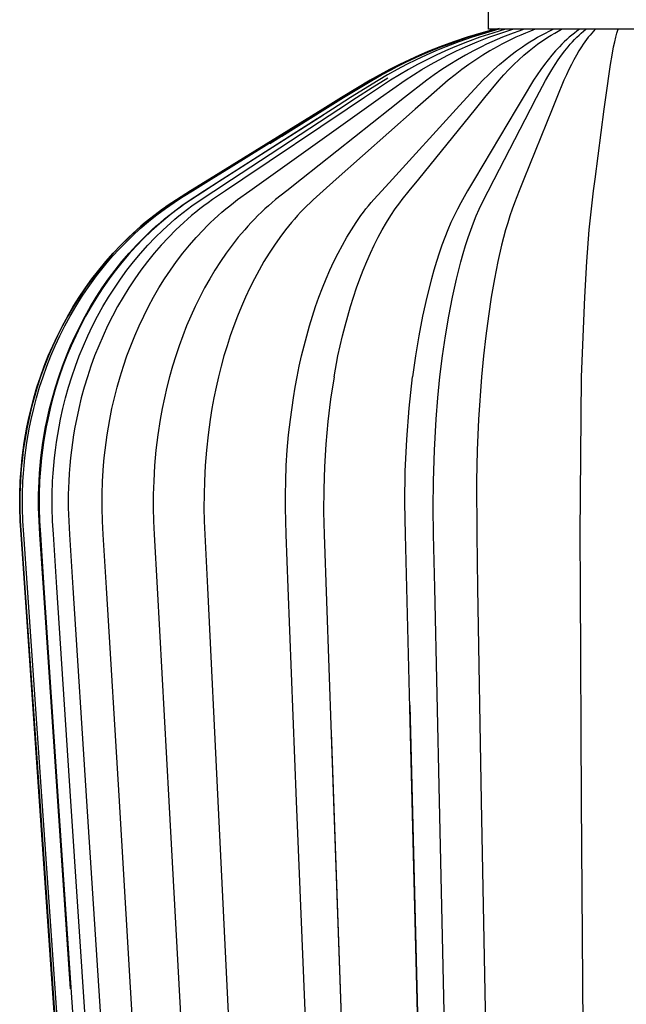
# Model space of a CAD drawing. Header units: millimetres. Extents: x 5000 to 5975, y 0 to 2999.
# Tile 9 of 11: x 5575 to 5774, y 730 to 1053. Entities that reach past the tile are written whole.
import ezdxf

# ---------------------------------------------------------------- set-up
doc = ezdxf.new("R2010")
doc.units = ezdxf.units.MM
doc.layers.add('ClassiCon_Plissée-Pendant-Light', color=18, linetype='Continuous', true_color=0x000000)

msp = doc.modelspace()

# ---------------------------------------------------------------- linework, layer by layer
at = {"layer": 'ClassiCon_Plissée-Pendant-Light', "color": 18, "lineweight": -3, "true_color": 0x000000}
for p, q in [((5728.98, 1049.76), (5728.98, 1055.76)), ((5726.53, 1048.54), (5722.02, 1047.18)), ((5726.61, 1048.52), (5722.05, 1047.14)), ((5722.24, 1047.18), (5726.74, 1048.54)), ((5726.89, 1048.54), (5722.41, 1047.18)), ((5723.42, 1047.62), (5726.9, 1048.65)), ((5723.42, 1047.62), (5726.9, 1048.65)), ((5727.06, 1048.63), (5723.59, 1047.6)), ((5723.63, 1047.62), (5727.1, 1048.65)), ((5728.06, 1048.54), (5723.69, 1047.18)), ((5730.4, 1048.54), (5726.24, 1047.18)), ((5731.09, 1049.76), (5726.53, 1048.54)), ((5731.2, 1049.76), (5726.61, 1048.52)), ((5726.74, 1048.54), (5731.27, 1049.76)), ((5731.41, 1049.76), (5726.89, 1048.54)), ((5726.9, 1048.65), (5731.09, 1049.76)), ((5726.9, 1048.65), (5731.08, 1049.76)), ((5729.79, 1049.38), (5727.06, 1048.63)), ((5727.1, 1048.65), (5731.27, 1049.76)), ((5732.47, 1049.76), (5728.06, 1048.54)), ((5742.67, 1049.76), (5728.98, 1049.76)), ((5732.52, 1050.07), (5729.79, 1049.38)), ((5734.59, 1049.76), (5730.4, 1048.54)), ((5731.14, 1047.88), (5733.09, 1048.54)), ((5733.09, 1048.54), (5735.06, 1049.17)), ((5735.06, 1049.17), (5737.03, 1049.76)), ((5737.16, 1048.54), (5735.4, 1047.88)), ((5738.94, 1049.17), (5737.16, 1048.54)), ((5740.72, 1049.76), (5738.94, 1049.17)), ((5741.19, 1048.54), (5739.61, 1047.88)), ((5742.77, 1049.17), (5741.19, 1048.54)), ((5820.98, 1049.76), (5742.67, 1049.76)), ((5744.37, 1049.76), (5742.77, 1049.17)), ((5746.4, 1047.88), (5747.67, 1048.54)), ((5747.67, 1048.54), (5748.95, 1049.17)), ((5748.95, 1049.17), (5750.24, 1049.76)), ((5749.58, 1047.88), (5750.71, 1048.54)), ((5750.71, 1048.54), (5751.85, 1049.17)), ((5751.85, 1049.17), (5752.99, 1049.76)), ((5757.17, 1048.54), (5756.34, 1047.88)), ((5758, 1049.17), (5757.17, 1048.54)), ((5758.84, 1049.76), (5758, 1049.17)), ((5758.69, 1047.88), (5759.42, 1048.54)), ((5759.42, 1048.54), (5760.15, 1049.17)), ((5760.15, 1049.17), (5760.88, 1049.76)), ((5762.85, 1048.54), (5762.29, 1047.88)), ((5763.42, 1049.17), (5762.85, 1048.54)), ((5763.99, 1049.76), (5763.42, 1049.17)), ((5770.74, 1047.18), (5771.1, 1048.54)), ((5771.1, 1048.54), (5771.28, 1049.17)), ((5771.28, 1049.17), (5771.46, 1049.76)), ((5717.55, 1045.61), (5713.09, 1043.94)), ((5713.12, 1044.04), (5716.53, 1045.32)), ((5717.55, 1045.68), (5713.13, 1044.04)), ((5713.13, 1044.04), (5716.53, 1045.31)), ((5716.72, 1045.29), (5713.33, 1044.01)), ((5713.38, 1044.04), (5716.77, 1045.31)), ((5713.39, 1044.04), (5717.79, 1045.68)), ((5716.64, 1045.2), (5713.53, 1044.03)), ((5713.55, 1044.04), (5716.55, 1045.17)), ((5717.97, 1045.68), (5713.58, 1044.04)), ((5719.36, 1045.68), (5715.08, 1044.04)), ((5716.53, 1045.31), (5719.96, 1046.51)), ((5716.53, 1045.32), (5719.96, 1046.51)), ((5716.55, 1045.17), (5719.56, 1046.24)), ((5719.77, 1046.31), (5716.64, 1045.2)), ((5720.14, 1046.49), (5716.72, 1045.29)), ((5716.77, 1045.31), (5720.19, 1046.51)), ((5722.02, 1047.18), (5717.55, 1045.68)), ((5722.05, 1047.14), (5717.55, 1045.61)), ((5717.79, 1045.68), (5722.24, 1047.18)), ((5722.41, 1047.18), (5717.97, 1045.68)), ((5722.13, 1045.68), (5718.06, 1044.04)), ((5723.69, 1047.18), (5719.36, 1045.68)), ((5719.77, 1046.31), (5722.62, 1047.26)), ((5719.96, 1046.51), (5723.42, 1047.62)), ((5719.96, 1046.51), (5723.42, 1047.62)), ((5723.59, 1047.6), (5720.14, 1046.49)), ((5720.19, 1046.51), (5723.63, 1047.62)), ((5721.5, 1044.04), (5725.33, 1045.68)), ((5726.24, 1047.18), (5722.13, 1045.68)), ((5725.33, 1045.68), (5729.19, 1047.18)), ((5730.15, 1045.68), (5728.42, 1044.88)), ((5729.19, 1047.18), (5731.14, 1047.88)), ((5731.89, 1046.45), (5730.15, 1045.68)), ((5733.64, 1047.18), (5731.89, 1046.45)), ((5734.92, 1045.68), (5733.38, 1044.88)), ((5735.4, 1047.88), (5733.64, 1047.18)), ((5736.48, 1046.45), (5734.92, 1045.68)), ((5738.04, 1047.18), (5736.48, 1046.45)), ((5739.61, 1047.88), (5738.04, 1047.18)), ((5741.36, 1044.88), (5742.61, 1045.68)), ((5742.61, 1045.68), (5743.86, 1046.45)), ((5743.86, 1046.45), (5745.13, 1047.18)), ((5745.1, 1044.88), (5746.21, 1045.68)), ((5745.13, 1047.18), (5746.4, 1047.88)), ((5746.21, 1045.68), (5747.33, 1046.45)), ((5747.33, 1046.45), (5748.45, 1047.18)), ((5748.45, 1047.18), (5749.58, 1047.88)), ((5753.87, 1045.68), (5753.05, 1044.88)), ((5754.69, 1046.45), (5753.87, 1045.68)), ((5755.51, 1047.18), (5754.69, 1046.45)), ((5756.34, 1047.88), (5755.51, 1047.18)), ((5755.82, 1044.88), (5756.53, 1045.68)), ((5756.53, 1045.68), (5757.25, 1046.45)), ((5757.25, 1046.45), (5757.97, 1047.18)), ((5757.97, 1047.18), (5758.69, 1047.88)), ((5760.61, 1045.68), (5760.05, 1044.88)), ((5761.16, 1046.45), (5760.61, 1045.68)), ((5761.72, 1047.18), (5761.16, 1046.45)), ((5762.29, 1047.88), (5761.72, 1047.18)), ((5770.02, 1044.04), (5770.38, 1045.68)), ((5770.38, 1045.68), (5770.74, 1047.18)), ((5706.41, 1041.26), (5709.75, 1042.69)), ((5709.73, 1042.58), (5706.41, 1041.14)), ((5706.42, 1041.26), (5709.76, 1042.69)), ((5709.76, 1042.69), (5706.42, 1041.26)), ((5709.97, 1042.65), (5706.64, 1041.22)), ((5706.7, 1041.26), (5710.03, 1042.69)), ((5706.71, 1041.26), (5710.03, 1042.69)), ((5710.17, 1042.67), (5706.85, 1041.24)), ((5706.89, 1041.26), (5710.21, 1042.69)), ((5710.23, 1042.69), (5706.92, 1041.26)), ((5711.81, 1042.69), (5708.58, 1041.26)), ((5713.09, 1043.94), (5709.73, 1042.58)), ((5709.75, 1042.69), (5713.12, 1044.04)), ((5709.76, 1042.69), (5713.13, 1044.04)), ((5713.13, 1044.04), (5709.76, 1042.69)), ((5713.33, 1044.01), (5709.97, 1042.65)), ((5710.03, 1042.69), (5713.39, 1044.04)), ((5710.03, 1042.69), (5713.38, 1044.04)), ((5713.53, 1044.03), (5710.17, 1042.67)), ((5710.21, 1042.69), (5713.55, 1044.04)), ((5713.58, 1044.04), (5710.23, 1042.69)), ((5715.08, 1044.04), (5711.81, 1042.69)), ((5714.96, 1042.69), (5711.88, 1041.27)), ((5718.06, 1044.04), (5714.96, 1042.69)), ((5715.7, 1041.27), (5718.59, 1042.69)), ((5718.59, 1042.69), (5721.5, 1044.04)), ((5724.07, 1042.69), (5721.46, 1041.27)), ((5726.7, 1044.04), (5724.07, 1042.69)), ((5728.42, 1044.88), (5726.7, 1044.04)), ((5729.49, 1042.69), (5727.16, 1041.26)), ((5731.84, 1044.04), (5729.49, 1042.69)), ((5733.38, 1044.88), (5731.84, 1044.04)), ((5736.33, 1041.27), (5738.21, 1042.69)), ((5738.21, 1042.69), (5740.12, 1044.04)), ((5740.12, 1044.04), (5741.36, 1044.88)), ((5740.63, 1041.27), (5742.31, 1042.69)), ((5742.31, 1042.69), (5743.99, 1044.04)), ((5743.99, 1044.04), (5745.1, 1044.88)), ((5751, 1042.69), (5749.77, 1041.26)), ((5752.24, 1044.04), (5751, 1042.69)), ((5753.05, 1044.88), (5752.24, 1044.04)), ((5752.96, 1041.26), (5754.03, 1042.69)), ((5754.03, 1042.69), (5755.11, 1044.04)), ((5755.11, 1044.04), (5755.82, 1044.88)), ((5758.65, 1042.69), (5757.82, 1041.26)), ((5759.5, 1044.04), (5758.65, 1042.69)), ((5760.05, 1044.88), (5759.5, 1044.04)), ((5769.49, 1041.27), (5770.02, 1044.04)), ((5699.83, 1038.19), (5703.11, 1039.76)), ((5699.83, 1038.19), (5703.1, 1039.76)), ((5703.11, 1039.76), (5699.84, 1038.19)), ((5703.12, 1039.62), (5699.86, 1038.03)), ((5703.35, 1039.71), (5700.09, 1038.13)), ((5700.15, 1038.19), (5703.41, 1039.76)), ((5700.15, 1038.19), (5703.41, 1039.76)), ((5703.56, 1039.73), (5700.3, 1038.15)), ((5700.35, 1038.19), (5703.6, 1039.76)), ((5703.63, 1039.76), (5700.38, 1038.19)), ((5705.38, 1039.76), (5702.2, 1038.19)), ((5703.1, 1039.76), (5706.41, 1041.26)), ((5703.11, 1039.76), (5706.42, 1041.26)), ((5706.42, 1041.26), (5703.11, 1039.76)), ((5706.41, 1041.14), (5703.12, 1039.62)), ((5706.64, 1041.22), (5703.35, 1039.71)), ((5703.41, 1039.76), (5706.71, 1041.26)), ((5703.41, 1039.76), (5706.7, 1041.26)), ((5706.85, 1041.24), (5703.56, 1039.73)), ((5703.6, 1039.76), (5706.89, 1041.26)), ((5706.92, 1041.26), (5703.63, 1039.76)), ((5708.58, 1041.26), (5705.38, 1039.76)), ((5708.84, 1039.76), (5705.82, 1038.19)), ((5711.88, 1041.27), (5708.84, 1039.76)), ((5710.01, 1038.19), (5712.84, 1039.77)), ((5712.84, 1039.77), (5715.7, 1041.27)), ((5718.88, 1039.77), (5716.32, 1038.19)), ((5721.46, 1041.27), (5718.88, 1039.77)), ((5724.85, 1039.76), (5722.57, 1038.19)), ((5727.16, 1041.26), (5724.85, 1039.76)), ((5732.62, 1038.19), (5734.47, 1039.77)), ((5734.47, 1039.77), (5736.33, 1041.27)), ((5737.33, 1038.19), (5738.97, 1039.77)), ((5738.97, 1039.77), (5740.63, 1041.27)), ((5748.56, 1039.76), (5747.35, 1038.19)), ((5749.77, 1041.26), (5748.56, 1039.76)), ((5750.84, 1038.19), (5751.89, 1039.76)), ((5751.89, 1039.76), (5752.96, 1041.26)), ((5756.99, 1039.76), (5756.17, 1038.19)), ((5757.82, 1041.26), (5756.99, 1039.76)), ((5768.96, 1038.19), (5769.49, 1041.27)), ((5693.38, 1034.84), (5696.59, 1036.55)), ((5693.39, 1034.83), (5696.59, 1036.55)), ((5696.6, 1036.55), (5693.39, 1034.84)), ((5696.63, 1036.38), (5693.45, 1034.65)), ((5696.87, 1036.48), (5693.68, 1034.76)), ((5693.73, 1034.83), (5696.92, 1036.55)), ((5693.74, 1034.84), (5696.93, 1036.55)), ((5697.08, 1036.5), (5693.89, 1034.78)), ((5693.96, 1034.83), (5697.14, 1036.54)), ((5697.17, 1036.55), (5693.98, 1034.84)), ((5699.07, 1036.55), (5695.96, 1034.83)), ((5696.59, 1036.55), (5699.83, 1038.19)), ((5696.59, 1036.55), (5699.83, 1038.19)), ((5699.84, 1038.19), (5696.6, 1036.55)), ((5699.86, 1038.03), (5696.63, 1036.38)), ((5700.09, 1038.13), (5696.87, 1036.48)), ((5696.92, 1036.55), (5700.15, 1038.19)), ((5696.93, 1036.55), (5700.15, 1038.19)), ((5700.3, 1038.15), (5697.08, 1036.5)), ((5697.14, 1036.54), (5700.35, 1038.19)), ((5700.38, 1038.19), (5697.17, 1036.55)), ((5702.2, 1038.19), (5699.07, 1036.55)), ((5702.84, 1036.55), (5699.89, 1034.84)), ((5705.82, 1038.19), (5702.84, 1036.55)), ((5704.43, 1034.84), (5707.21, 1036.55)), ((5707.21, 1036.55), (5710.01, 1038.19)), ((5713.79, 1036.55), (5711.29, 1034.84)), ((5716.32, 1038.19), (5713.79, 1036.55)), ((5720.31, 1036.55), (5718.07, 1034.84)), ((5722.57, 1038.19), (5720.31, 1036.55)), ((5728.99, 1034.84), (5730.79, 1036.55)), ((5730.79, 1036.55), (5732.62, 1038.19)), ((5734.1, 1034.84), (5735.71, 1036.55)), ((5735.71, 1036.55), (5737.33, 1038.19)), ((5746.16, 1036.55), (5744.98, 1034.84)), ((5747.35, 1038.19), (5746.16, 1036.55)), ((5748.77, 1034.83), (5749.8, 1036.54)), ((5749.8, 1036.54), (5750.84, 1038.19)), ((5755.36, 1036.55), (5754.56, 1034.83)), ((5756.17, 1038.19), (5755.36, 1036.55)), ((5767.44, 1027.41), (5768.96, 1038.19)), ((5680.89, 1027.41), (5690.21, 1033.06)), ((5680.9, 1027.4), (5690.22, 1033.06)), ((5690.23, 1033.06), (5680.91, 1027.4)), ((5690.3, 1032.85), (5681.05, 1027.15)), ((5690.53, 1032.98), (5681.26, 1027.29)), ((5681.3, 1027.41), (5690.58, 1033.06)), ((5681.3, 1027.4), (5690.58, 1033.06)), ((5690.74, 1033), (5681.48, 1027.32)), ((5681.56, 1027.4), (5690.81, 1033.05)), ((5690.84, 1033.06), (5681.59, 1027.41)), ((5692.9, 1033.05), (5683.87, 1027.4)), ((5696.98, 1033.06), (5688.4, 1027.41)), ((5690.21, 1033.06), (5693.38, 1034.84)), ((5690.22, 1033.06), (5693.39, 1034.83)), ((5693.39, 1034.84), (5690.23, 1033.06)), ((5693.45, 1034.65), (5690.3, 1032.85)), ((5693.68, 1034.76), (5690.53, 1032.98)), ((5690.58, 1033.06), (5693.74, 1034.84)), ((5690.58, 1033.06), (5693.73, 1034.83)), ((5693.89, 1034.78), (5690.74, 1033)), ((5690.81, 1033.05), (5693.96, 1034.83)), ((5693.98, 1034.84), (5690.84, 1033.06)), ((5690.92, 1030.7), (5696.09, 1033.9)), ((5695.96, 1034.83), (5692.9, 1033.05)), ((5693.64, 1027.41), (5701.7, 1033.06)), ((5699.89, 1034.84), (5696.98, 1033.06)), ((5708.81, 1033.06), (5701.54, 1027.41)), ((5701.7, 1033.06), (5704.43, 1034.84)), ((5711.29, 1034.84), (5708.81, 1033.06)), ((5715.86, 1033.06), (5709.36, 1027.41)), ((5718.07, 1034.84), (5715.86, 1033.06)), ((5721.95, 1027.41), (5727.2, 1033.06)), ((5727.2, 1033.06), (5728.99, 1034.84)), ((5727.85, 1027.41), (5732.52, 1033.06)), ((5732.52, 1033.06), (5734.1, 1034.84)), ((5743.82, 1033.06), (5740.39, 1027.41)), ((5744.98, 1034.84), (5743.82, 1033.06)), ((5744.76, 1027.39), (5747.75, 1033.05)), ((5747.75, 1033.05), (5748.77, 1034.83)), ((5753.76, 1033.06), (5751.43, 1027.4)), ((5754.56, 1034.83), (5753.76, 1033.06)), ((5685.83, 1027.38), (5690.92, 1030.7)), ((5674.71, 1023.59), (5680.89, 1027.41)), ((5674.72, 1023.58), (5680.9, 1027.4)), ((5680.91, 1027.4), (5674.73, 1023.58)), ((5681.05, 1027.15), (5674.91, 1023.29)), ((5681.26, 1027.29), (5675.12, 1023.45)), ((5675.14, 1023.58), (5681.3, 1027.4)), ((5675.15, 1023.59), (5681.3, 1027.41)), ((5681.48, 1027.32), (5675.34, 1023.47)), ((5675.42, 1023.58), (5681.56, 1027.4)), ((5681.59, 1027.41), (5675.45, 1023.59)), ((5683.87, 1027.4), (5677.89, 1023.58)), ((5679.98, 1023.56), (5685.83, 1027.38)), ((5688.4, 1027.41), (5682.71, 1023.59)), ((5688.29, 1023.59), (5693.64, 1027.41)), ((5701.54, 1027.41), (5696.71, 1023.59)), ((5709.36, 1027.41), (5705.05, 1023.59)), ((5718.46, 1023.59), (5721.95, 1027.41)), ((5724.75, 1023.59), (5727.85, 1027.41)), ((5740.39, 1027.41), (5738.12, 1023.59)), ((5742.78, 1023.57), (5744.76, 1027.39)), ((5751.43, 1027.4), (5749.88, 1023.58)), ((5766.95, 1023.59), (5767.44, 1027.41)), ((5637.62, 1000.66), (5674.71, 1023.59)), ((5637.64, 1000.65), (5674.72, 1023.58)), ((5674.73, 1023.58), (5637.64, 1000.65)), ((5677.89, 1023.58), (5641.98, 1000.64)), ((5644.7, 1004.68), (5675.15, 1023.59)), ((5644.7, 1004.68), (5675.14, 1023.58)), ((5644.9, 1000.62), (5679.98, 1023.56)), ((5682.71, 1023.59), (5648.57, 1000.66)), ((5656.22, 1000.67), (5688.29, 1023.59)), ((5675.34, 1023.47), (5657.38, 1012.21)), ((5674.91, 1023.29), (5657.38, 1012.21)), ((5675.45, 1023.59), (5657.83, 1012.61)), ((5675.12, 1023.45), (5657.83, 1012.61)), ((5661.33, 1014.81), (5675.42, 1023.58)), ((5696.71, 1023.59), (5667.75, 1000.67)), ((5705.05, 1023.59), (5679.17, 1000.66)), ((5697.55, 1000.68), (5718.46, 1023.59)), ((5706.17, 1000.67), (5724.75, 1023.59)), ((5738.12, 1023.59), (5724.48, 1000.65)), ((5730.87, 1000.61), (5742.78, 1023.57)), ((5749.88, 1023.58), (5740.6, 1000.64)), ((5763.97, 1000.67), (5766.95, 1023.59)), ((5672.91, 1020.46), (5641.52, 1000.32)), ((5641.85, 1000.64), (5674.78, 1021.66)), ((5638.22, 1000.66), (5644.7, 1004.68)), ((5631.44, 996.84), (5637.62, 1000.66)), ((5631.46, 996.82), (5637.64, 1000.65)), ((5637.64, 1000.65), (5631.46, 996.82)), ((5632.07, 996.83), (5638.22, 1000.66)), ((5641.52, 1000.32), (5635.51, 996.43)), ((5635.87, 996.81), (5641.85, 1000.64)), ((5641.98, 1000.64), (5635.99, 996.81)), ((5639.06, 996.79), (5644.9, 1000.62)), ((5648.57, 1000.66), (5642.89, 996.84)), ((5650.87, 996.84), (5656.22, 1000.67)), ((5667.75, 1000.67), (5662.93, 996.85)), ((5679.17, 1000.66), (5674.86, 996.83)), ((5694.06, 996.85), (5697.55, 1000.68)), ((5703.07, 996.85), (5706.17, 1000.67)), ((5724.48, 1000.65), (5722.21, 996.83)), ((5728.88, 996.78), (5730.87, 1000.61)), ((5740.6, 1000.64), (5739.05, 996.82)), ((5763.48, 996.85), (5763.97, 1000.67)), ((5625.28, 992.98), (5631.44, 996.84)), ((5625.31, 992.96), (5631.46, 996.82)), ((5631.46, 996.82), (5625.32, 992.95)), ((5629.05, 995.01), (5632.07, 996.83)), ((5629.91, 992.95), (5635.87, 996.81)), ((5635.99, 996.81), (5630.04, 992.94)), ((5633.24, 992.92), (5639.06, 996.79)), ((5642.89, 996.84), (5638.63, 993.97)), ((5646.87, 993.97), (5650.87, 996.84)), ((5662.93, 996.85), (5659.31, 993.98)), ((5674.86, 996.83), (5671.63, 993.96)), ((5691.45, 993.98), (5694.06, 996.85)), ((5700.75, 993.98), (5703.07, 996.85)), ((5722.21, 996.83), (5719.95, 992.96)), ((5726.91, 992.91), (5728.88, 996.78)), ((5739.05, 996.82), (5737.51, 992.95)), ((5762.98, 992.98), (5763.48, 996.85)), ((5626.1, 993.09), (5629.05, 995.01)), ((5635.51, 996.43), (5629.58, 992.55)), ((5638.63, 993.97), (5637.23, 992.98)), ((5645.56, 992.98), (5646.87, 993.97)), ((5659.31, 993.98), (5658.12, 992.98)), ((5671.63, 993.96), (5670.57, 992.97)), ((5690.59, 992.99), (5691.45, 993.98)), ((5699.99, 992.98), (5700.75, 993.98)), ((5620.4, 988.97), (5623.21, 991.08)), ((5620.84, 989.83), (5622.3, 990.91)), ((5620.86, 989.81), (5622.33, 990.89)), ((5622.33, 990.88), (5620.87, 989.81)), ((5622.3, 990.91), (5623.78, 991.95)), ((5622.33, 990.89), (5623.81, 991.94)), ((5623.82, 991.93), (5622.33, 990.88)), ((5623.21, 991.08), (5626.1, 993.09)), ((5623.78, 991.95), (5625.28, 992.98)), ((5623.81, 991.94), (5625.31, 992.96)), ((5625.32, 992.95), (5623.82, 991.93)), ((5626.73, 990.49), (5625.33, 989.42)), ((5625.6, 989.8), (5627.02, 990.88)), ((5627.15, 990.87), (5625.74, 989.8)), ((5628.15, 991.53), (5626.73, 990.49)), ((5627.02, 990.88), (5628.46, 991.93)), ((5628.59, 991.92), (5627.15, 990.87)), ((5629.58, 992.55), (5628.15, 991.53)), ((5628.46, 991.93), (5629.91, 992.95)), ((5630.04, 992.94), (5628.59, 991.92)), ((5629.03, 989.78), (5630.41, 990.85)), ((5630.41, 990.85), (5631.82, 991.9)), ((5631.82, 991.9), (5633.24, 992.92)), ((5634.48, 990.91), (5633.13, 989.83)), ((5635.84, 991.95), (5634.48, 990.91)), ((5637.23, 992.98), (5635.84, 991.95)), ((5641.71, 989.83), (5642.98, 990.91)), ((5642.98, 990.91), (5644.26, 991.96)), ((5644.26, 991.96), (5645.56, 992.98)), ((5655.8, 990.91), (5654.65, 989.84)), ((5656.95, 991.96), (5655.8, 990.91)), ((5658.12, 992.98), (5656.95, 991.96)), ((5668.49, 990.9), (5667.47, 989.83)), ((5669.53, 991.95), (5668.49, 990.9)), ((5670.57, 992.97), (5669.53, 991.95)), ((5688.08, 989.84), (5688.91, 990.92)), ((5688.91, 990.92), (5689.75, 991.97)), ((5689.75, 991.97), (5690.59, 992.99)), ((5697.04, 988.74), (5698.49, 990.91)), ((5698.49, 990.91), (5699.24, 991.96)), ((5699.24, 991.96), (5699.99, 992.98)), ((5718.85, 990.89), (5717.78, 988.72)), ((5719.95, 992.96), (5718.85, 990.89)), ((5725.02, 988.67), (5725.95, 990.84)), ((5725.95, 990.84), (5726.91, 992.91)), ((5736.77, 990.88), (5736.04, 988.7)), ((5737.51, 992.95), (5736.77, 990.88)), ((5762.06, 984.09), (5762.98, 992.98)), ((5616.56, 986.46), (5617.97, 987.61)), ((5616.59, 986.44), (5617.99, 987.59)), ((5618, 987.59), (5616.6, 986.44)), ((5617.65, 986.77), (5620.4, 988.97)), ((5617.97, 987.61), (5619.39, 988.73)), ((5617.99, 987.59), (5619.42, 988.71)), ((5619.43, 988.71), (5618, 987.59)), ((5619.39, 988.73), (5620.84, 989.83)), ((5619.42, 988.71), (5620.86, 989.81)), ((5620.87, 989.81), (5619.43, 988.71)), ((5623.95, 988.33), (5621.25, 986.07)), ((5621.46, 986.43), (5622.82, 987.58)), ((5622.96, 987.57), (5621.6, 986.42)), ((5622.82, 987.58), (5624.2, 988.7)), ((5624.34, 988.7), (5622.96, 987.57)), ((5625.33, 989.42), (5623.95, 988.33)), ((5624.2, 988.7), (5625.6, 989.8)), ((5625.74, 989.8), (5624.34, 988.7)), ((5624.98, 986.4), (5626.31, 987.55)), ((5626.31, 987.55), (5627.66, 988.68)), ((5627.66, 988.68), (5629.03, 989.78)), ((5630.49, 987.61), (5629.2, 986.46)), ((5631.8, 988.73), (5630.49, 987.61)), ((5633.13, 989.83), (5631.8, 988.73)), ((5638.01, 986.46), (5639.23, 987.61)), ((5639.23, 987.61), (5640.46, 988.73)), ((5640.46, 988.73), (5641.71, 989.83)), ((5652.41, 987.61), (5651.31, 986.46)), ((5653.52, 988.74), (5652.41, 987.61)), ((5654.65, 989.84), (5653.52, 988.74)), ((5665.47, 987.6), (5664.49, 986.45)), ((5666.46, 988.73), (5665.47, 987.6)), ((5667.47, 989.83), (5666.46, 988.73)), ((5685.67, 986.47), (5687.27, 988.74)), ((5687.27, 988.74), (5688.08, 989.84)), ((5695.62, 986.46), (5697.04, 988.74)), ((5717.78, 988.72), (5716.74, 986.45)), ((5724.11, 986.4), (5725.02, 988.67)), ((5736.04, 988.7), (5735.33, 986.43)), ((5611.14, 981.62), (5613.81, 984.08)), ((5611.18, 981.6), (5613.84, 984.07)), ((5613.85, 984.06), (5611.19, 981.6)), ((5612.38, 982.1), (5614.98, 984.48)), ((5613.81, 984.08), (5615.17, 985.28)), ((5613.84, 984.07), (5615.21, 985.27)), ((5615.21, 985.26), (5613.85, 984.06)), ((5614.98, 984.48), (5617.65, 986.77)), ((5615.17, 985.28), (5616.56, 986.46)), ((5615.21, 985.27), (5616.59, 986.44)), ((5616.6, 986.44), (5615.21, 985.26)), ((5618.62, 983.72), (5616.07, 981.27)), ((5616.22, 981.59), (5618.8, 984.06)), ((5618.94, 984.05), (5616.36, 981.59)), ((5621.25, 986.07), (5618.62, 983.72)), ((5618.8, 984.06), (5620.12, 985.25)), ((5620.26, 985.25), (5618.94, 984.05)), ((5619.86, 981.57), (5622.38, 984.03)), ((5620.12, 985.25), (5621.46, 986.43)), ((5621.6, 986.42), (5620.26, 985.25)), ((5622.38, 984.03), (5623.67, 985.23)), ((5623.67, 985.23), (5624.98, 986.4)), ((5626.67, 984.08), (5624.21, 981.62)), ((5627.92, 985.28), (5626.67, 984.08)), ((5629.2, 986.46), (5627.92, 985.28)), ((5633.33, 981.62), (5635.64, 984.09)), ((5635.64, 984.09), (5636.82, 985.28)), ((5636.82, 985.28), (5638.01, 986.46)), ((5649.17, 984.09), (5647.09, 981.63)), ((5650.23, 985.29), (5649.17, 984.09)), ((5651.31, 986.46), (5650.23, 985.29)), ((5662.57, 984.08), (5660.71, 981.61)), ((5664.49, 986.45), (5662.57, 984.08)), ((5682.62, 981.63), (5684.12, 984.1)), ((5684.12, 984.1), (5685.67, 986.47)), ((5692.9, 981.63), (5694.24, 984.09)), ((5694.24, 984.09), (5695.62, 986.46)), ((5715.73, 984.07), (5714.75, 981.61)), ((5716.74, 986.45), (5715.73, 984.07)), ((5722.38, 981.56), (5723.23, 984.02)), ((5723.23, 984.02), (5724.11, 986.4)), ((5734.64, 984.06), (5733.33, 979.04)), ((5735.33, 986.43), (5734.64, 984.06)), ((5761.25, 973.7), (5762.06, 984.09)), ((5608.56, 979.06), (5611.14, 981.62)), ((5608.6, 979.05), (5611.18, 981.6)), ((5611.19, 981.6), (5608.61, 979.04)), ((5609.87, 979.64), (5612.38, 982.1)), ((5616.07, 981.27), (5613.6, 978.73)), ((5613.72, 979.03), (5616.22, 981.59)), ((5616.36, 981.59), (5613.86, 979.03)), ((5617.42, 979.01), (5619.86, 981.57)), ((5624.21, 981.62), (5621.84, 979.06)), ((5631.1, 979.06), (5633.33, 981.62)), ((5647.09, 981.63), (5645.07, 979.07)), ((5660.71, 981.61), (5658.91, 979.06)), ((5681.16, 979.07), (5682.62, 981.63)), ((5691.61, 979.07), (5692.9, 981.63)), ((5714.75, 981.61), (5713.8, 979.05)), ((5721.55, 979), (5722.38, 981.56)), ((5606.02, 975.52), (5607.92, 977.6)), ((5606.07, 976.42), (5608.56, 979.06)), ((5606.11, 976.4), (5608.6, 979.05)), ((5608.61, 979.04), (5606.12, 976.4)), ((5607.92, 977.6), (5609.87, 979.64)), ((5613.6, 978.73), (5611.21, 976.11)), ((5611.3, 976.39), (5613.72, 979.03)), ((5613.86, 979.03), (5611.45, 976.39)), ((5615.06, 976.37), (5617.42, 979.01)), ((5621.84, 979.06), (5619.55, 976.42)), ((5628.94, 976.42), (5631.1, 979.06)), ((5645.07, 979.07), (5643.13, 976.43)), ((5658.91, 979.06), (5657.18, 976.41)), ((5679.76, 976.43), (5681.16, 979.07)), ((5690.36, 976.43), (5691.61, 979.07)), ((5713.8, 979.05), (5712.89, 976.41)), ((5720.75, 976.37), (5721.55, 979)), ((5733.33, 979.04), (5732.11, 973.67)), ((5603.67, 973.7), (5606.07, 976.42)), ((5603.71, 973.68), (5606.11, 976.4)), ((5606.12, 976.4), (5603.72, 973.68)), ((5604.17, 973.38), (5606.02, 975.52)), ((5611.21, 976.11), (5608.91, 973.41)), ((5608.98, 973.67), (5611.3, 976.39)), ((5611.45, 976.39), (5609.13, 973.67)), ((5612.79, 973.65), (5615.06, 976.37)), ((5619.55, 976.42), (5617.34, 973.7)), ((5626.87, 973.7), (5628.94, 976.42)), ((5643.13, 976.43), (5641.25, 973.7)), ((5657.18, 976.41), (5655.5, 973.69)), ((5678.4, 973.71), (5679.76, 976.43)), ((5689.16, 973.7), (5690.36, 976.43)), ((5712.89, 976.41), (5712, 973.69)), ((5719.98, 973.64), (5720.75, 976.37)), ((5599.14, 968.02), (5601.36, 970.89)), ((5599.18, 968.01), (5601.4, 970.88)), ((5601.41, 970.88), (5599.19, 968)), ((5600.64, 968.98), (5602.38, 971.2)), ((5601.36, 970.89), (5603.67, 973.7)), ((5601.4, 970.88), (5603.71, 973.68)), ((5603.72, 973.68), (5601.41, 970.88)), ((5602.38, 971.2), (5604.17, 973.38)), ((5604.59, 968), (5606.74, 970.87)), ((5606.89, 970.87), (5604.75, 967.99)), ((5608.91, 973.41), (5606.7, 970.63)), ((5606.74, 970.87), (5608.98, 973.67)), ((5609.13, 973.67), (5606.89, 970.87)), ((5608.51, 967.98), (5610.61, 970.85)), ((5610.61, 970.85), (5612.79, 973.65)), ((5615.21, 970.89), (5613.17, 968.02)), ((5617.34, 973.7), (5615.21, 970.89)), ((5622.95, 968.02), (5624.87, 970.9)), ((5624.87, 970.9), (5626.87, 973.7)), ((5639.44, 970.9), (5637.71, 968.02)), ((5641.25, 973.7), (5639.44, 970.9)), ((5653.89, 970.89), (5652.34, 968.01)), ((5655.5, 973.69), (5653.89, 970.89)), ((5675.85, 968.03), (5677.1, 970.91)), ((5677.1, 970.91), (5678.4, 973.71)), ((5686.89, 968.02), (5688, 970.9)), ((5688, 970.9), (5689.16, 973.7)), ((5711.15, 970.89), (5710.34, 968.01)), ((5712, 973.69), (5711.15, 970.89)), ((5718.53, 967.97), (5719.98, 973.64)), ((5732.11, 973.67), (5730.97, 968)), ((5760.55, 962.06), (5761.25, 973.7)), ((5597.01, 965.07), (5599.14, 968.02)), ((5597.05, 965.06), (5599.18, 968.01)), ((5599.19, 968), (5597.07, 965.06)), ((5598.97, 966.71), (5600.64, 968.98)), ((5602.53, 965.05), (5604.59, 968)), ((5604.57, 967.78), (5602.53, 964.85)), ((5604.75, 967.99), (5602.69, 965.05)), ((5606.7, 970.63), (5604.57, 967.78)), ((5606.5, 965.03), (5608.51, 967.98)), ((5613.17, 968.02), (5611.21, 965.07)), ((5621.11, 965.07), (5622.95, 968.02)), ((5637.71, 968.02), (5636.05, 965.08)), ((5652.34, 968.01), (5650.86, 965.07)), ((5674.65, 965.08), (5675.85, 968.03)), ((5685.82, 965.08), (5686.89, 968.02)), ((5710.34, 968.01), (5708.81, 962.05)), ((5717.2, 962.02), (5718.53, 967.97)), ((5730.97, 968), (5729.94, 962.04)), ((5594.98, 962.06), (5597.01, 965.07)), ((5595.03, 962.05), (5597.05, 965.06)), ((5597.07, 965.06), (5595.04, 962.05)), ((5595.78, 962.05), (5597.34, 964.4)), ((5597.34, 964.4), (5598.97, 966.71)), ((5600.57, 962.04), (5602.53, 965.05)), ((5602.53, 964.85), (5600.58, 961.86)), ((5602.69, 965.05), (5600.73, 962.04)), ((5604.58, 962.02), (5606.5, 965.03)), ((5611.21, 965.07), (5609.34, 962.06)), ((5619.36, 962.06), (5621.11, 965.07)), ((5636.05, 965.08), (5634.47, 962.06)), ((5650.86, 965.07), (5649.44, 962.05)), ((5673.51, 962.07), (5674.65, 965.08)), ((5684.8, 962.06), (5685.82, 965.08)), ((5593.05, 958.98), (5594.98, 962.06)), ((5593.09, 958.97), (5595.03, 962.05)), ((5595.04, 962.05), (5593.11, 958.97)), ((5593.86, 958.98), (5595.78, 962.05)), ((5598.7, 958.97), (5600.57, 962.04)), ((5600.58, 961.86), (5598.72, 958.81)), ((5600.73, 962.04), (5598.86, 958.96)), ((5602.75, 958.95), (5604.58, 962.02)), ((5609.34, 962.06), (5607.56, 958.98)), ((5617.69, 958.98), (5619.36, 962.06)), ((5634.47, 962.06), (5632.96, 958.99)), ((5649.44, 962.05), (5648.1, 958.98)), ((5672.42, 958.99), (5673.51, 962.07)), ((5683.83, 958.99), (5684.8, 962.06)), ((5708.81, 962.05), (5707.43, 955.84)), ((5715.99, 955.82), (5717.2, 962.02)), ((5729.94, 962.04), (5728.99, 955.83)), ((5759.54, 935.99), (5760.55, 962.06)), ((5591.21, 955.85), (5593.05, 958.98)), ((5591.26, 955.84), (5593.09, 958.97)), ((5593.11, 958.97), (5591.27, 955.84)), ((5592.03, 955.84), (5593.86, 958.98)), ((5596.92, 955.83), (5598.7, 958.97)), ((5598.72, 958.81), (5596.96, 955.7)), ((5598.86, 958.96), (5597.08, 955.83)), ((5601.02, 955.82), (5602.75, 958.95)), ((5607.56, 958.98), (5605.87, 955.85)), ((5616.1, 955.85), (5617.69, 958.98)), ((5632.96, 958.99), (5631.53, 955.85)), ((5648.1, 958.98), (5646.82, 955.84)), ((5671.38, 955.85), (5672.42, 958.99)), ((5682.92, 955.85), (5683.83, 958.99)), ((5589.48, 952.66), (5591.21, 955.85)), ((5589.52, 952.65), (5591.26, 955.84)), ((5591.27, 955.84), (5589.54, 952.65)), ((5590.3, 952.65), (5592.03, 955.84)), ((5595.24, 952.64), (5596.92, 955.83)), ((5596.96, 955.7), (5595.29, 952.54)), ((5597.08, 955.83), (5595.4, 952.64)), ((5599.37, 952.63), (5601.02, 955.82)), ((5605.87, 955.85), (5604.28, 952.66)), ((5614.6, 952.66), (5616.1, 955.85)), ((5631.53, 955.85), (5630.17, 952.66)), ((5646.82, 955.84), (5645.6, 952.65)), ((5670.4, 952.66), (5671.38, 955.85)), ((5682.04, 952.66), (5682.92, 955.85)), ((5707.43, 955.84), (5706.19, 949.41)), ((5714.91, 949.39), (5715.99, 955.82)), ((5728.99, 955.83), (5728.15, 949.4)), ((5587.84, 949.41), (5589.48, 952.66)), ((5587.89, 949.41), (5589.52, 952.65)), ((5589.54, 952.65), (5587.9, 949.41)), ((5588.67, 949.41), (5590.3, 952.65)), ((5593.65, 949.4), (5595.24, 952.64)), ((5595.29, 952.54), (5593.71, 949.32)), ((5595.4, 952.64), (5593.82, 949.4)), ((5597.82, 949.39), (5599.37, 952.63)), ((5604.28, 952.66), (5602.77, 949.41)), ((5613.18, 949.41), (5614.6, 952.66)), ((5630.17, 952.66), (5628.89, 949.42)), ((5645.6, 952.65), (5644.46, 949.41)), ((5669.48, 949.42), (5670.4, 952.66)), ((5681.22, 949.42), (5682.04, 952.66)), ((5586.3, 946.12), (5587.84, 949.41)), ((5586.35, 946.12), (5587.89, 949.41)), ((5587.9, 949.41), (5586.36, 946.12)), ((5587.14, 946.12), (5588.67, 949.41)), ((5592.16, 946.11), (5593.65, 949.4)), ((5593.71, 949.32), (5592.23, 946.05)), ((5593.82, 949.4), (5592.33, 946.11)), ((5596.37, 946.11), (5597.82, 949.39)), ((5602.77, 949.41), (5601.35, 946.12)), ((5611.85, 946.12), (5613.18, 949.41)), ((5628.89, 949.42), (5627.69, 946.12)), ((5644.46, 949.41), (5643.39, 946.12)), ((5668.61, 946.12), (5669.48, 949.42)), ((5679.73, 942.78), (5681.22, 949.42)), ((5706.19, 949.41), (5705.09, 942.78)), ((5713.95, 942.77), (5714.91, 949.39)), ((5728.15, 949.4), (5727.4, 942.78)), ((5584.86, 942.78), (5586.3, 946.12)), ((5584.91, 942.78), (5586.35, 946.12)), ((5586.36, 946.12), (5584.92, 942.78)), ((5585.71, 942.78), (5587.14, 946.12)), ((5590.77, 942.78), (5592.16, 946.11)), ((5592.23, 946.05), (5590.84, 942.74)), ((5592.33, 946.11), (5590.94, 942.78)), ((5595.01, 942.77), (5596.37, 946.11)), ((5601.35, 946.12), (5600.03, 942.78)), ((5610.61, 942.78), (5611.85, 946.12)), ((5627.69, 946.12), (5626.57, 942.79)), ((5643.39, 946.12), (5642.39, 942.78)), ((5667.8, 942.79), (5668.61, 946.12)), ((5583.52, 939.4), (5584.86, 942.78)), ((5583.57, 939.4), (5584.91, 942.78)), ((5584.92, 942.78), (5583.59, 939.4)), ((5584.38, 939.4), (5585.71, 942.78)), ((5589.47, 939.4), (5590.77, 942.78)), ((5590.84, 942.74), (5589.55, 939.38)), ((5590.94, 942.78), (5589.64, 939.4)), ((5593.74, 939.4), (5595.01, 942.77)), ((5600.03, 942.78), (5598.8, 939.4)), ((5609.45, 939.4), (5610.61, 942.78)), ((5626.57, 942.79), (5625.52, 939.41)), ((5642.39, 942.78), (5641.45, 939.4)), ((5667.05, 939.41), (5667.8, 942.79)), ((5678.44, 935.99), (5679.73, 942.78)), ((5705.09, 942.78), (5704.15, 935.99)), ((5713.12, 935.99), (5713.95, 942.77)), ((5727.4, 942.78), (5726.76, 935.99)), ((5582.29, 935.99), (5583.52, 939.4)), ((5582.34, 935.99), (5583.57, 939.4)), ((5583.59, 939.4), (5582.35, 935.99)), ((5583.14, 935.99), (5584.38, 939.4)), ((5588.28, 935.99), (5589.47, 939.4)), ((5589.55, 939.38), (5588.36, 935.99)), ((5589.64, 939.4), (5588.45, 935.99)), ((5592.57, 935.99), (5593.74, 939.4)), ((5598.8, 939.4), (5597.66, 935.99)), ((5608.38, 935.99), (5609.45, 939.4)), ((5625.52, 939.41), (5624.56, 935.99)), ((5641.45, 939.4), (5640.59, 935.99)), ((5666.35, 935.99), (5667.05, 939.41)), ((5581.15, 932.53), (5582.29, 935.99)), ((5581.21, 932.54), (5582.34, 935.99)), ((5582.35, 935.99), (5581.22, 932.54)), ((5582.02, 932.53), (5583.14, 935.99)), ((5587.18, 932.54), (5588.28, 935.99)), ((5588.36, 935.99), (5587.26, 932.55)), ((5588.45, 935.99), (5587.35, 932.54)), ((5591.5, 932.54), (5592.57, 935.99)), ((5597.66, 935.99), (5596.62, 932.53)), ((5607.4, 932.53), (5608.38, 935.99)), ((5624.56, 935.99), (5623.67, 932.53)), ((5640.59, 935.99), (5639.8, 932.53)), ((5665.71, 932.53), (5666.35, 935.99)), ((5678.44, 935.99), (5677.32, 928.66)), ((5703.04, 925.69), (5704.15, 935.99)), ((5712.43, 929.06), (5713.12, 935.99)), ((5726.76, 935.99), (5725.78, 922.01)), ((5759.03, 884.28), (5759.54, 935.99)), ((5580.12, 929.05), (5581.15, 932.53)), ((5580.17, 929.05), (5581.21, 932.54)), ((5581.22, 932.54), (5580.19, 929.05)), ((5580.99, 929.05), (5582.02, 932.53)), ((5586.18, 929.05), (5587.18, 932.54)), ((5587.26, 932.55), (5586.26, 929.09)), ((5587.35, 932.54), (5586.35, 929.06)), ((5590.52, 929.06), (5591.5, 932.54)), ((5596.62, 932.53), (5595.67, 929.05)), ((5606.51, 929.05), (5607.4, 932.53)), ((5623.67, 932.53), (5622.87, 929.05)), ((5639.8, 932.53), (5639.08, 929.05)), ((5665.13, 929.05), (5665.71, 932.53)), ((5579.19, 925.54), (5580.12, 929.05)), ((5579.24, 925.54), (5580.17, 929.05)), ((5580.19, 929.05), (5579.26, 925.54)), ((5580.06, 925.54), (5580.99, 929.05)), ((5585.28, 925.54), (5586.18, 929.05)), ((5586.26, 929.09), (5585.35, 925.59)), ((5586.35, 929.06), (5585.45, 925.54)), ((5589.64, 925.55), (5590.52, 929.06)), ((5595.67, 929.05), (5594.81, 925.54)), ((5605.71, 925.54), (5606.51, 929.05)), ((5622.87, 929.05), (5622.14, 925.53)), ((5639.08, 929.05), (5638.43, 925.54)), ((5664.14, 921.99), (5665.13, 929.05)), ((5711.87, 922.02), (5712.43, 929.06)), ((5677.32, 928.66), (5676.42, 921.3)), ((5702.25, 915.36), (5703.04, 925.69)), ((5578.37, 922), (5579.19, 925.54)), ((5578.42, 922), (5579.24, 925.54)), ((5579.26, 925.54), (5578.43, 922)), ((5579.24, 922), (5580.06, 925.54)), ((5584.48, 922.01), (5585.28, 925.54)), ((5585.35, 925.59), (5584.55, 922.07)), ((5585.45, 925.54), (5584.65, 922.01)), ((5588.86, 922.02), (5589.64, 925.55)), ((5594.81, 925.54), (5594.05, 922)), ((5604.99, 922), (5605.71, 925.54)), ((5622.14, 925.53), (5621.5, 921.99)), ((5638.43, 925.54), (5637.86, 922)), ((5577.38, 916.98), (5577.85, 919.5)), ((5577.43, 916.99), (5577.9, 919.5)), ((5577.91, 919.5), (5577.44, 916.99)), ((5577.85, 919.5), (5578.37, 922)), ((5577.9, 919.5), (5578.42, 922)), ((5578.43, 922), (5577.91, 919.5)), ((5578.26, 916.99), (5578.72, 919.5)), ((5578.72, 919.5), (5579.24, 922)), ((5583.52, 917), (5583.97, 919.51)), ((5584.04, 919.58), (5583.59, 917.08)), ((5584.15, 919.51), (5583.69, 917)), ((5583.97, 919.51), (5584.48, 922.01)), ((5584.55, 922.07), (5584.04, 919.58)), ((5584.65, 922.01), (5584.15, 919.51)), ((5587.92, 917.01), (5588.37, 919.52)), ((5588.37, 919.52), (5588.86, 922.02)), ((5593.57, 919.5), (5593.14, 916.98)), ((5594.05, 922), (5593.57, 919.5)), ((5604.14, 916.98), (5604.54, 919.49)), ((5604.54, 919.49), (5604.99, 922)), ((5621.5, 921.99), (5620.73, 916.98)), ((5637.86, 922), (5637.17, 916.99)), ((5663.58, 916.98), (5664.14, 921.99)), ((5676.42, 921.3), (5675.74, 913.91)), ((5711.3, 911.97), (5711.87, 922.02)), ((5725.78, 922.01), (5725.34, 911.95)), ((5576.96, 914.46), (5577.38, 916.98)), ((5577.01, 914.47), (5577.43, 916.99)), ((5577.44, 916.99), (5577.03, 914.47)), ((5577.84, 914.47), (5578.26, 916.99)), ((5583.11, 914.48), (5583.52, 917)), ((5583.59, 917.08), (5583.18, 914.57)), ((5583.69, 917), (5583.29, 914.48)), ((5587.53, 914.49), (5587.92, 917.01)), ((5593.14, 916.98), (5592.76, 914.46)), ((5603.78, 914.46), (5604.14, 916.98)), ((5620.73, 916.98), (5620.11, 911.93)), ((5637.17, 916.99), (5636.62, 911.94)), ((5663.14, 911.93), (5663.58, 916.98)), ((5576.6, 911.93), (5576.96, 914.46)), ((5576.65, 911.94), (5577.01, 914.47)), ((5577.03, 914.47), (5576.66, 911.94)), ((5577.48, 911.94), (5577.84, 914.47)), ((5582.76, 911.95), (5583.11, 914.48)), ((5583.18, 914.57), (5582.82, 912.05)), ((5583.29, 914.48), (5582.93, 911.95)), ((5587.18, 911.97), (5587.53, 914.49)), ((5592.76, 914.46), (5592.42, 911.93)), ((5603.46, 911.93), (5603.78, 914.46)), ((5675.74, 913.91), (5675.28, 906.51)), ((5701.78, 905.01), (5702.25, 915.36)), ((5576.28, 909.4), (5576.6, 911.93)), ((5576.33, 909.41), (5576.65, 911.94)), ((5576.66, 911.94), (5576.35, 909.41)), ((5577.16, 909.4), (5577.48, 911.94)), ((5582.52, 909.53), (5582.26, 906.99)), ((5582.45, 909.41), (5582.76, 911.95)), ((5582.82, 912.05), (5582.52, 909.53)), ((5582.93, 911.95), (5582.63, 909.42)), ((5586.88, 909.44), (5587.18, 911.97)), ((5592.42, 911.93), (5592.13, 909.4)), ((5603.19, 909.4), (5603.46, 911.93)), ((5620.11, 911.93), (5619.66, 906.85)), ((5636.62, 911.94), (5636.22, 906.86)), ((5662.81, 906.85), (5663.14, 911.93)), ((5710.99, 901.8), (5711.3, 911.97)), ((5725.34, 911.95), (5725.1, 901.78)), ((5575.81, 904.31), (5576.02, 906.86)), ((5575.86, 904.32), (5576.07, 906.87)), ((5576.08, 906.87), (5575.87, 904.32)), ((5576.02, 906.86), (5576.28, 909.4)), ((5576.07, 906.87), (5576.33, 909.41)), ((5576.35, 909.41), (5576.08, 906.87)), ((5576.69, 904.32), (5576.9, 906.86)), ((5576.9, 906.86), (5577.16, 909.4)), ((5581.99, 904.33), (5582.2, 906.87)), ((5582.26, 906.99), (5582.05, 904.46)), ((5582.37, 906.88), (5582.17, 904.33)), ((5582.2, 906.87), (5582.45, 909.41)), ((5582.63, 909.42), (5582.37, 906.88)), ((5586.43, 904.35), (5586.63, 906.9)), ((5586.63, 906.9), (5586.88, 909.44)), ((5591.89, 906.86), (5591.7, 904.31)), ((5592.13, 909.4), (5591.89, 906.86)), ((5602.64, 901.76), (5602.96, 906.86)), ((5602.96, 906.86), (5603.19, 909.4)), ((5619.66, 906.85), (5619.37, 901.76)), ((5636.22, 906.86), (5635.96, 901.76)), ((5662.6, 901.75), (5662.81, 906.85)), ((5675.28, 906.51), (5675.05, 899.1)), ((5575.64, 901.76), (5575.81, 904.31)), ((5575.69, 901.77), (5575.86, 904.32)), ((5575.87, 904.32), (5575.71, 901.77)), ((5576.53, 901.77), (5576.69, 904.32)), ((5581.83, 901.78), (5581.99, 904.33)), ((5582.05, 904.46), (5581.89, 901.92)), ((5582.17, 904.33), (5582.01, 901.78)), ((5586.28, 901.81), (5586.43, 904.35)), ((5591.7, 904.31), (5591.55, 901.76)), ((5701.63, 894.65), (5701.78, 905.01)), ((5575.49, 897.39), (5575.64, 901.76)), ((5575.54, 897.4), (5575.69, 901.77)), ((5575.71, 901.77), (5575.55, 897.41)), ((5576.37, 897.4), (5576.53, 901.77)), ((5581.68, 897.41), (5581.83, 901.78)), ((5581.89, 901.92), (5581.73, 897.56)), ((5582.01, 901.78), (5581.86, 897.42)), ((5586.12, 897.44), (5586.28, 901.81)), ((5591.55, 901.76), (5591.4, 897.39)), ((5602.5, 897.39), (5602.64, 901.76)), ((5619.37, 901.76), (5619.25, 897.39)), ((5635.96, 901.76), (5635.85, 897.4)), ((5662.52, 897.38), (5662.6, 901.75)), ((5710.94, 893.07), (5710.99, 901.8)), ((5725.1, 901.78), (5725.16, 884.31)), ((5575.48, 893.02), (5575.49, 897.39)), ((5575.53, 893.03), (5575.54, 897.4)), ((5575.55, 897.41), (5575.54, 893.04)), ((5576.37, 893.03), (5576.37, 897.4)), ((5581.67, 893.04), (5581.68, 897.41)), ((5581.73, 897.56), (5581.71, 893.2)), ((5581.86, 897.42), (5581.85, 893.05)), ((5586.12, 893.08), (5586.12, 897.44)), ((5591.4, 897.39), (5591.4, 893.02)), ((5602.5, 893.02), (5602.5, 897.39)), ((5619.25, 897.39), (5619.24, 893.01)), ((5635.85, 897.4), (5635.84, 893.02)), ((5662.51, 893.01), (5662.52, 897.38)), ((5675.05, 899.1), (5675.03, 891.69)), ((5701.8, 884.29), (5701.63, 894.65)), ((5575.62, 888.65), (5575.48, 893.02)), ((5575.67, 888.66), (5575.53, 893.03)), ((5575.54, 893.04), (5575.68, 888.67)), ((5576.51, 888.66), (5576.37, 893.03)), ((5581.81, 888.67), (5581.67, 893.04)), ((5581.71, 893.2), (5581.84, 888.85)), ((5581.85, 893.05), (5581.99, 888.68)), ((5586.25, 888.71), (5586.12, 893.08)), ((5591.4, 893.02), (5591.53, 888.65)), ((5602.62, 888.65), (5602.5, 893.02)), ((5619.24, 893.01), (5619.36, 888.64)), ((5635.84, 893.02), (5635.94, 888.65)), ((5662.75, 884.27), (5662.51, 893.01)), ((5675.03, 891.69), (5675.25, 884.28)), ((5711.07, 884.34), (5710.94, 893.07)), ((5575.91, 884.28), (5575.62, 888.65)), ((5575.95, 884.3), (5575.67, 888.66)), ((5575.68, 888.67), (5575.96, 884.3)), ((5576.79, 884.3), (5576.51, 888.66)), ((5582.08, 884.31), (5581.81, 888.67)), ((5581.84, 888.85), (5582.11, 884.49)), ((5581.99, 888.68), (5582.26, 884.32)), ((5586.51, 884.35), (5586.25, 888.71)), ((5591.53, 888.65), (5591.79, 884.28)), ((5602.86, 884.28), (5602.62, 888.65)), ((5619.36, 888.64), (5619.58, 884.28)), ((5635.94, 888.65), (5636.14, 884.29)), ((5577.12, 866.82), (5575.91, 884.28)), ((5577.17, 866.83), (5575.95, 884.3)), ((5575.96, 884.3), (5577.18, 866.84)), ((5578, 866.83), (5576.79, 884.3)), ((5583.26, 866.84), (5582.08, 884.31)), ((5582.11, 884.49), (5583.28, 866.99)), ((5582.26, 884.32), (5583.43, 866.85)), ((5587.66, 866.88), (5586.51, 884.35)), ((5591.79, 884.28), (5592.91, 866.82)), ((5603.92, 866.82), (5602.86, 884.28)), ((5619.58, 884.28), (5620.53, 866.81)), ((5636.14, 884.29), (5636.99, 866.82)), ((5663.44, 866.81), (5662.75, 884.27)), ((5675.25, 884.28), (5678.3, 796.95)), ((5704.04, 796.96), (5701.8, 884.29)), ((5711.46, 866.87), (5711.07, 884.34)), ((5725.16, 884.31), (5725.47, 866.84)), ((5759.12, 866.81), (5759.03, 884.28)), ((5581.99, 796.95), (5577.12, 866.82)), ((5582.02, 796.96), (5577.17, 866.83)), ((5577.18, 866.84), (5582.04, 796.96)), ((5582.84, 796.96), (5578, 866.83)), ((5587.97, 796.97), (5583.26, 866.84)), ((5583.28, 866.99), (5587.97, 797.01)), ((5583.43, 866.85), (5588.13, 796.97)), ((5592.25, 796.99), (5587.66, 866.88)), ((5592.91, 866.82), (5597.38, 796.95)), ((5608.12, 796.95), (5603.92, 866.82)), ((5620.53, 866.81), (5624.32, 796.95)), ((5636.99, 866.82), (5640.38, 796.96)), ((5666.18, 796.94), (5663.44, 866.81)), ((5713.02, 796.99), (5711.46, 866.87)), ((5725.47, 866.84), (5726.68, 796.97)), ((5759.51, 796.95), (5759.12, 866.81)), ((5703.23, 828.38), (5707.62, 657.22)), ((5677.51, 819.5), (5683.18, 657.22)), ((5591.73, 657.22), (5581.99, 796.95)), ((5591.77, 657.22), (5582.02, 796.96)), ((5582.04, 796.96), (5591.78, 657.22)), ((5592.54, 657.22), (5582.84, 796.96)), ((5587.97, 797.01), (5591.54, 744.1)), ((5592.13, 735.46), (5587.97, 796.97)), ((5588.13, 796.97), (5597.55, 657.22)), ((5601.46, 657.22), (5592.25, 796.99)), ((5597.38, 796.95), (5606.35, 657.22)), ((5616.55, 657.22), (5608.12, 796.95)), ((5624.32, 796.95), (5631.94, 657.22)), ((5640.38, 796.96), (5647.18, 657.22)), ((5672.13, 649.72), (5666.18, 796.94)), ((5678.3, 796.95), (5683.18, 657.22)), ((5707.62, 657.22), (5704.04, 796.96)), ((5716.14, 657.22), (5713.02, 796.99)), ((5726.68, 796.97), (5729.61, 642.27)), ((5760.76, 627.67), (5759.51, 796.95))]:
    msp.add_line(p, q, dxfattribs=at)

doc.saveas('drawing.dxf')
